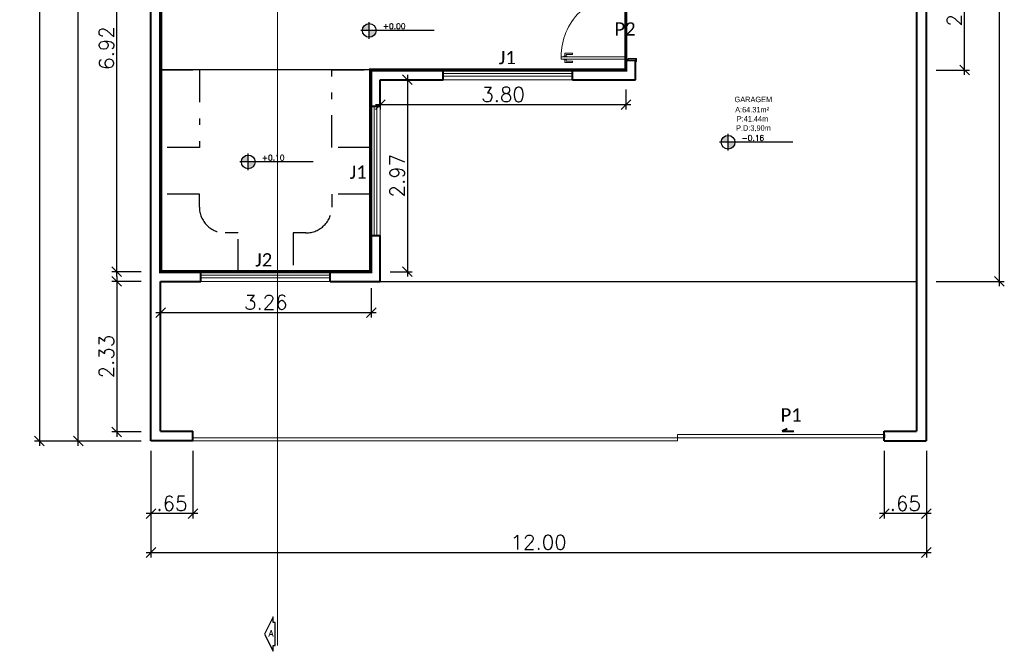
# Model space of a CAD drawing. Header units: millimetres. Extents: x 26 to 1362, y 24 to 358.
# Tile 62 of 256: x 542 to 557, y 131 to 141. Entities that reach past the tile are written whole.
import ezdxf
from ezdxf.lldxf.tags import DXFTag

# ---------------------------------------------------------------- set-up
doc = ezdxf.new("R2010")
doc.units = ezdxf.units.MM
for name, pattern in [('ACAD_ISO10W100', [18, 12, -3, 0, -3]), ('CONTINU', [0]), ('DIVIDE', [1.25, 0.5, -0.25, 0, -0.25, 0, -0.25])]:
    doc.linetypes.add(name, pattern=pattern)
for name, color, linetype in [('ARQ-DETALHAMENTO', 7, 'ACAD_ISO10W100'), ('ARQ-LINHACORTE', 3, 'DIVIDE'), ('ARQ-PISO', 8, 'Continuous'), ('PDF4_Text', 7, 'Continuous')]:
    doc.layers.add(name, color=color, linetype=linetype)
for name, color, linetype, lineweight in [('MB_ALVENARIA', 7, 'Continuous', 40), ('MB_COTA', 7, 'Continuous', 13), ('MB_ESQUADRIA', 7, 'Continuous', 5), ('MB_TEXTO_0', 7, 'Continuous', 13), ('TEXTO', 7, 'Continuous', 20)]:
    doc.layers.add(name, color=color, linetype=linetype, lineweight=lineweight)
doc.styles.add('AVANT', font='txt')
doc.styles.add('PDF Calibri', font='calibri.ttf')
doc.styles.add('ROMANS', font='romans.shx')
tags = doc.linetypes.add('DASHDOT', pattern=[1, 0.5, -0.25, 0, -0.25]).pattern_tags.tags
tags[10:11] = [DXFTag(74, 4), DXFTag(75, 0), DXFTag(340, '0'), DXFTag(46, 1.0), DXFTag(50, 0.0), DXFTag(44, 0.0), DXFTag(45, 0.0)]
tags[8:9] = [DXFTag(74, 4), DXFTag(75, 0), DXFTag(340, '0'), DXFTag(46, 1.0), DXFTag(50, 0.0), DXFTag(44, 0.0), DXFTag(45, 0.0)]
tags[6:7] = [DXFTag(74, 4), DXFTag(75, 0), DXFTag(340, '0'), DXFTag(46, 1.0), DXFTag(50, 0.0), DXFTag(44, 0.0), DXFTag(45, 0.0)]
tags[4:5] = [DXFTag(74, 4), DXFTag(75, 0), DXFTag(340, '0'), DXFTag(46, 1.0), DXFTag(50, 0.0), DXFTag(44, 0.0), DXFTag(45, 0.0)]
doc.dimstyles.new('LOHAINA 1-150', dxfattribs={"dimscale": 1.5, "dimtxt": 0.15, "dimasz": 0.1, "dimexe": 0.05, "dimexo": 0.1, "dimgap": 0.03, "dimtad": 1, "dimzin": 5, "dimdsep": 46, "dimtxsty": 'ROMANS', "dimblk": 'OBLIQUE', "dimcen": 0, "dimdle": 0.05, "dimclrd": 256, "dimclre": 256, "dimadec": 0, "dimazin": 0, "dimtfac": 1, "dimtofl": 0, "dimtmove": 2, "dimatfit": 3, "dimfxl": 0.04, "dimtolj": 1, "dimtzin": 1, "dimarcsym": 0})

# ---------------------------------------------------------------- blocks, each defined once
blk = doc.blocks.new('_Oblique')
at = {"color": 0, "linetype": 'ByBlock', "lineweight": -2}
blk.add_line((-0.5, -0.5), (0.5, 0.5), dxfattribs=at)
blk = doc.blocks.new('*D133')
at = {"layer": 'DEFPOINTS', "color": 0, "transparency": 16777216}
for p in [(542.852, 162.391), (543.976, 162.391), (543.976, 134.481)]:
    blk.add_point(p, dxfattribs=at)
at = {"layer": 'MB_COTA', "lineweight": -2, "transparency": 16777216}
for p, q in [((542.852, 134.406), (542.852, 162.466)), ((543.826, 162.391), (542.777, 162.391)), ((543.826, 134.481), (542.777, 134.481))]:
    blk.add_line(p, q, dxfattribs=at)
at = {"layer": 'MB_COTA', "lineweight": -2, "transparency": 16777216, "xscale": 0.15, "yscale": 0.15, "zscale": 0.15}
for p, rotation in [((542.852, 162.391), 90), ((542.852, 134.481), 270)]:
    blk.add_blockref('_Oblique', p, dxfattribs=dict(at, rotation=rotation))
at = {"layer": 'MB_COTA', "color": 0, "transparency": 16777216, "insert": (542.695, 148.436), "char_height": 0.225, "attachment_point": 5, "rotation": 90, "style": 'ROMANS'}
blk.add_mtext('\\A1;27.91', dxfattribs=at)
blk = doc.blocks.new('*D134')
at = {"layer": 'DEFPOINTS', "color": 0, "transparency": 16777216}
for p in [(543.976, 136.951), (543.446, 134.622), (543.976, 134.622)]:
    blk.add_point(p, dxfattribs=at)
at = {"layer": 'MB_COTA', "lineweight": -2, "transparency": 16777216}
for p, q in [((543.446, 137.026), (543.446, 134.547)), ((543.826, 136.951), (543.371, 136.951)), ((543.826, 134.622), (543.371, 134.622))]:
    blk.add_line(p, q, dxfattribs=at)
at = {"layer": 'MB_COTA', "lineweight": -2, "transparency": 16777216, "xscale": 0.15, "yscale": 0.15, "zscale": 0.15}
for p, rotation in [((543.446, 136.951), 90), ((543.446, 134.622), 270)]:
    blk.add_blockref('_Oblique', p, dxfattribs=dict(at, rotation=rotation))
at = {"layer": 'MB_COTA', "color": 0, "transparency": 16777216, "insert": (543.289, 135.787), "char_height": 0.225, "attachment_point": 5, "rotation": 90, "style": 'ROMANS'}
blk.add_mtext('\\A1;2.33', dxfattribs=at)
blk = doc.blocks.new('*D135')
at = {"layer": 'DEFPOINTS', "color": 0, "transparency": 16777216}
for p in [(543.446, 144.021), (543.976, 144.021), (543.976, 137.101)]:
    blk.add_point(p, dxfattribs=at)
at = {"layer": 'MB_COTA', "lineweight": -2, "transparency": 16777216}
for p, q in [((543.826, 144.021), (543.371, 144.021)), ((543.446, 137.026), (543.446, 144.096)), ((543.826, 137.101), (543.371, 137.101))]:
    blk.add_line(p, q, dxfattribs=at)
at = {"layer": 'MB_COTA', "lineweight": -2, "transparency": 16777216, "xscale": 0.15, "yscale": 0.15, "zscale": 0.15}
for p, rotation in [((543.446, 144.021), 90), ((543.446, 137.101), 270)]:
    blk.add_blockref('_Oblique', p, dxfattribs=dict(at, rotation=rotation))
at = {"layer": 'MB_COTA', "color": 0, "transparency": 16777216, "insert": (543.289, 140.561), "char_height": 0.225, "attachment_point": 5, "rotation": 90, "style": 'ROMANS'}
blk.add_mtext('\\A1;6.92', dxfattribs=at)
blk = doc.blocks.new('*D136')
at = {"layer": 'DEFPOINTS', "color": 0, "transparency": 16777216}
for p in [(543.976, 179.401), (542.25, 134.481), (543.976, 134.481)]:
    blk.add_point(p, dxfattribs=at)
at = {"layer": 'MB_COTA', "lineweight": -2, "transparency": 16777216}
for p, q in [((543.826, 179.401), (542.175, 179.401)), ((542.25, 179.476), (542.25, 134.406)), ((543.826, 134.481), (542.175, 134.481))]:
    blk.add_line(p, q, dxfattribs=at)
at = {"layer": 'MB_COTA', "lineweight": -2, "transparency": 16777216, "xscale": 0.15, "yscale": 0.15, "zscale": 0.15}
for p, rotation in [((542.25, 179.401), 90), ((542.25, 134.481), 270)]:
    blk.add_blockref('_Oblique', p, dxfattribs=dict(at, rotation=rotation))
at = {"layer": 'MB_COTA', "color": 0, "transparency": 16777216, "insert": (542.093, 156.941), "char_height": 0.225, "attachment_point": 5, "rotation": 90, "style": 'ROMANS'}
blk.add_mtext('\\A1;44.92', dxfattribs=at)
blk = doc.blocks.new('*D158')
at = {"layer": 'DEFPOINTS', "color": 0, "transparency": 16777216}
for p in [(555.976, 158.841), (557.108, 158.841), (555.976, 136.951)]:
    blk.add_point(p, dxfattribs=at)
at = {"layer": 'MB_COTA', "lineweight": -2, "transparency": 16777216}
for p, q in [((556.126, 158.841), (557.183, 158.841)), ((557.108, 136.876), (557.108, 158.916)), ((556.126, 136.951), (557.183, 136.951))]:
    blk.add_line(p, q, dxfattribs=at)
at = {"layer": 'MB_COTA', "lineweight": -2, "transparency": 16777216, "xscale": 0.15, "yscale": 0.15, "zscale": 0.15}
for p, rotation in [((557.108, 158.841), 90), ((557.108, 136.951), 270)]:
    blk.add_blockref('_Oblique', p, dxfattribs=dict(at, rotation=rotation))
at = {"layer": 'MB_COTA', "color": 0, "transparency": 16777216, "insert": (556.95, 147.896), "char_height": 0.225, "attachment_point": 5, "rotation": 90, "style": 'ROMANS'}
blk.add_mtext('\\A1;21.89', dxfattribs=at)
blk = doc.blocks.new('*D128')
at = {"layer": 'DEFPOINTS', "color": 0, "transparency": 16777216}
for p in [(543.976, 134.481), (544.626, 134.481), (543.976, 133.358)]:
    blk.add_point(p, dxfattribs=at)
at = {"layer": 'MB_COTA', "lineweight": -2, "transparency": 16777216}
for p, q in [((543.976, 134.331), (543.976, 133.283)), ((544.626, 134.331), (544.626, 133.283)), ((544.701, 133.358), (543.901, 133.358))]:
    blk.add_line(p, q, dxfattribs=at)
at = {"layer": 'MB_COTA', "lineweight": -2, "transparency": 16777216, "xscale": 0.15, "yscale": 0.15, "zscale": 0.15, "rotation": 180}
blk.add_blockref('_Oblique', (543.976, 133.358), dxfattribs=at)
at = {"layer": 'MB_COTA', "lineweight": -2, "transparency": 16777216, "xscale": 0.15, "yscale": 0.15, "zscale": 0.15}
blk.add_blockref('_Oblique', (544.626, 133.358), dxfattribs=at)
at = {"layer": 'MB_COTA', "color": 0, "transparency": 16777216, "insert": (544.301, 133.515), "char_height": 0.225, "attachment_point": 5, "style": 'ROMANS'}
blk.add_mtext('\\A1;.65', dxfattribs=at)
blk = doc.blocks.new('*D129')
at = {"layer": 'DEFPOINTS', "color": 0, "transparency": 16777216}
for p in [(544.126, 136.998), (547.385, 136.998), (547.385, 136.469)]:
    blk.add_point(p, dxfattribs=at)
at = {"layer": 'MB_COTA', "lineweight": -2, "transparency": 16777216}
for p, q in [((544.126, 136.848), (544.126, 136.394)), ((547.385, 136.848), (547.385, 136.394)), ((544.051, 136.469), (547.46, 136.469))]:
    blk.add_line(p, q, dxfattribs=at)
at = {"layer": 'MB_COTA', "lineweight": -2, "transparency": 16777216, "xscale": 0.15, "yscale": 0.15, "zscale": 0.15, "rotation": 180}
blk.add_blockref('_Oblique', (544.126, 136.469), dxfattribs=at)
at = {"layer": 'MB_COTA', "lineweight": -2, "transparency": 16777216, "xscale": 0.15, "yscale": 0.15, "zscale": 0.15}
blk.add_blockref('_Oblique', (547.385, 136.469), dxfattribs=at)
at = {"layer": 'MB_COTA', "color": 0, "transparency": 16777216, "insert": (545.755, 136.626), "char_height": 0.225, "attachment_point": 5, "style": 'ROMANS'}
blk.add_mtext('\\A1;3.26', dxfattribs=at)
blk = doc.blocks.new('*D130')
at = {"layer": 'DEFPOINTS', "color": 0, "linetype": 'CONTINU', "transparency": 16777216}
for p in [(543.976, 134.481), (555.976, 134.481), (555.976, 132.756)]:
    blk.add_point(p, dxfattribs=at)
at = {"layer": 'MB_ALVENARIA', "linetype": 'CONTINU', "lineweight": -2, "transparency": 16777216}
for p, q in [((543.976, 134.331), (543.976, 132.681)), ((555.976, 134.331), (555.976, 132.681)), ((543.901, 132.756), (556.051, 132.756))]:
    blk.add_line(p, q, dxfattribs=at)
at = {"layer": 'MB_ALVENARIA', "linetype": 'CONTINU', "lineweight": -2, "transparency": 16777216, "xscale": 0.15, "yscale": 0.15, "zscale": 0.15, "rotation": 180}
blk.add_blockref('_Oblique', (543.976, 132.756), dxfattribs=at)
at = {"layer": 'MB_ALVENARIA', "linetype": 'CONTINU', "lineweight": -2, "transparency": 16777216, "xscale": 0.15, "yscale": 0.15, "zscale": 0.15}
blk.add_blockref('_Oblique', (555.976, 132.756), dxfattribs=at)
at = {"layer": 'MB_ALVENARIA', "color": 0, "linetype": 'CONTINU', "transparency": 16777216, "insert": (549.976, 132.914), "char_height": 0.225, "attachment_point": 5, "style": 'ROMANS'}
blk.add_mtext('\\A1;12.00', dxfattribs=at)
blk = doc.blocks.new('*D132')
at = {"layer": 'DEFPOINTS', "color": 0, "transparency": 16777216}
for p in [(555.976, 142.241), (556.568, 142.241), (555.976, 140.221)]:
    blk.add_point(p, dxfattribs=at)
at = {"layer": 'MB_COTA', "lineweight": -2, "transparency": 16777216}
for p, q in [((556.126, 142.241), (556.643, 142.241)), ((556.568, 140.146), (556.568, 142.316)), ((556.126, 140.221), (556.643, 140.221))]:
    blk.add_line(p, q, dxfattribs=at)
at = {"layer": 'MB_COTA', "lineweight": -2, "transparency": 16777216, "xscale": 0.15, "yscale": 0.15, "zscale": 0.15}
for p, rotation in [((556.568, 142.241), 90), ((556.568, 140.221), 270)]:
    blk.add_blockref('_Oblique', p, dxfattribs=dict(at, rotation=rotation))
at = {"layer": 'MB_COTA', "color": 0, "transparency": 16777216, "insert": (556.41, 141.231), "char_height": 0.225, "attachment_point": 5, "rotation": 90, "style": 'ROMANS'}
blk.add_mtext('\\A1;2.02', dxfattribs=at)
blk = doc.blocks.new('*D162')
at = {"layer": 'DEFPOINTS', "color": 0, "transparency": 16777216}
for p in [(555.326, 134.481), (555.976, 134.481), (555.326, 133.358)]:
    blk.add_point(p, dxfattribs=at)
at = {"layer": 'MB_ALVENARIA', "lineweight": -2, "transparency": 16777216}
for p, q in [((555.326, 134.331), (555.326, 133.283)), ((555.976, 134.331), (555.976, 133.283)), ((556.051, 133.358), (555.251, 133.358))]:
    blk.add_line(p, q, dxfattribs=at)
at = {"layer": 'MB_ALVENARIA', "lineweight": -2, "transparency": 16777216, "xscale": 0.15, "yscale": 0.15, "zscale": 0.15, "rotation": 180}
blk.add_blockref('_Oblique', (555.326, 133.358), dxfattribs=at)
at = {"layer": 'MB_ALVENARIA', "lineweight": -2, "transparency": 16777216, "xscale": 0.15, "yscale": 0.15, "zscale": 0.15}
blk.add_blockref('_Oblique', (555.976, 133.358), dxfattribs=at)
at = {"layer": 'MB_ALVENARIA', "color": 0, "transparency": 16777216, "insert": (555.651, 133.515), "char_height": 0.225, "attachment_point": 5, "style": 'ROMANS'}
blk.add_mtext('\\A1;.65', dxfattribs=at)
blk = doc.blocks.new('*D163')
at = {"layer": 'DEFPOINTS', "color": 0, "transparency": 16777216}
for p in [(547.526, 140.071), (551.326, 140.071), (551.326, 139.686)]:
    blk.add_point(p, dxfattribs=at)
at = {"layer": 'MB_ALVENARIA', "lineweight": -2, "transparency": 16777216}
for p, q in [((547.526, 139.921), (547.526, 139.611)), ((551.326, 139.921), (551.326, 139.611)), ((547.451, 139.686), (551.401, 139.686))]:
    blk.add_line(p, q, dxfattribs=at)
at = {"layer": 'MB_ALVENARIA', "lineweight": -2, "transparency": 16777216, "xscale": 0.15, "yscale": 0.15, "zscale": 0.15, "rotation": 180}
blk.add_blockref('_Oblique', (547.526, 139.686), dxfattribs=at)
at = {"layer": 'MB_ALVENARIA', "lineweight": -2, "transparency": 16777216, "xscale": 0.15, "yscale": 0.15, "zscale": 0.15}
blk.add_blockref('_Oblique', (551.326, 139.686), dxfattribs=at)
at = {"layer": 'MB_ALVENARIA', "color": 0, "transparency": 16777216, "insert": (549.426, 139.843), "char_height": 0.225, "attachment_point": 5, "style": 'ROMANS'}
blk.add_mtext('\\A1;3.80', dxfattribs=at)
blk = doc.blocks.new('*D226')
at = {"layer": 'DEFPOINTS', "color": 0, "transparency": 16777216}
for p in [(547.526, 140.071), (547.526, 137.101), (547.946, 137.101)]:
    blk.add_point(p, dxfattribs=at)
at = {"layer": 'MB_ALVENARIA', "lineweight": -2, "transparency": 16777216}
for p, q in [((547.676, 140.071), (548.021, 140.071)), ((547.946, 140.146), (547.946, 137.026)), ((547.676, 137.101), (548.021, 137.101))]:
    blk.add_line(p, q, dxfattribs=at)
at = {"layer": 'MB_ALVENARIA', "lineweight": -2, "transparency": 16777216, "xscale": 0.15, "yscale": 0.15, "zscale": 0.15}
for p, rotation in [((547.946, 140.071), 90), ((547.946, 137.101), 270)]:
    blk.add_blockref('_Oblique', p, dxfattribs=dict(at, rotation=rotation))
at = {"layer": 'MB_ALVENARIA', "color": 0, "transparency": 16777216, "insert": (547.788, 138.586), "char_height": 0.225, "attachment_point": 5, "rotation": 90, "style": 'ROMANS'}
blk.add_mtext('\\A1;2.97', dxfattribs=at)

msp = doc.modelspace()

# ---------------------------------------------------------------- hatches: boundary and pattern name
at = {"transparency": 33554687}
h = msp.add_hatch(color=9, dxfattribs=at)
h.paths.add_polyline_path([(547.3554, 140.8344), (547.3554, 140.7281, 0.4142136), (547.4617, 140.8344)])
h.paths.add_polyline_path([(547.3554, 140.8344), (547.3554, 140.9407, 0.4142136), (547.2491, 140.8344)])
h = msp.add_hatch(color=9, dxfattribs=at)
h.paths.add_polyline_path([(552.9068, 139.1043), (552.9068, 138.998, 0.4142136), (553.0131, 139.1043)])
h.paths.add_polyline_path([(552.9068, 139.1043), (552.9068, 139.2107, 0.4142136), (552.8004, 139.1043)])
h = msp.add_hatch(color=9, dxfattribs=at)
h.paths.add_polyline_path([(545.4828, 138.7994), (545.4828, 138.6931, 0.4142136), (545.5891, 138.7994)])
h.paths.add_polyline_path([(545.4828, 138.7994), (545.4828, 138.9057, 0.4142136), (545.3765, 138.7994)])

# ---------------------------------------------------------------- linework, layer by layer
for p, q in [((547.3554, 140.7048), (547.3554, 140.964)), ((548.3601, 140.8344), (547.2259, 140.8344)), ((552.9068, 138.9748), (552.9068, 139.2339)), ((553.9114, 139.1043), (552.7772, 139.1043)), ((545.4828, 138.6698), (545.4828, 138.929)), ((546.4875, 138.7994), (545.3532, 138.7994))]:
    msp.add_line(p, q, dxfattribs=at)
for centre in [(547.3554, 140.8344), (552.9068, 139.1043), (545.4828, 138.7994)]:
    msp.add_circle(centre, 0.1063, dxfattribs=at)
at = {"layer": 'ARQ-DETALHAMENTO'}
msp.add_lwpolyline([(545.9001, 131.3162), (545.9001, 131.6717), (545.8668, 131.6717), (545.8668, 131.7606), (545.7335, 131.494), (545.8668, 131.2273), (545.8668, 131.3162), (545.9001, 131.3162)], dxfattribs=at)
at = {"layer": 'ARQ-LINHACORTE', "color": 7, "true_color": 0xffffff}
msp.add_line((547.3756, 137.1015), (547.3756, 137.7015), dxfattribs=at)
at = {"layer": 'ARQ-LINHACORTE', "color": 30, "true_color": 0xf26722, "const_width": 0.05}
msp.add_lwpolyline([(544.1256, 137.1015), (547.3756, 137.1015), (547.3756, 140.2215), (551.3256, 140.2215), (551.3256, 148.2215), (548.6556, 148.2215), (548.6556, 146.1215), (546.8556, 146.1215), (546.8556, 144.0215), (544.1256, 144.0215), (544.1256, 137.1015)], dxfattribs=at)
at = {"layer": 'ARQ-LINHACORTE', "color": 3}
for points in [[(544.7256, 139.0215), (544.1256, 139.0215), (544.1256, 140.2215), (544.7256, 140.2215)], [(547.3756, 139.0215), (546.7756, 139.0215), (546.7756, 140.2215), (547.3756, 140.2215)]]:
    msp.add_lwpolyline(points, close=True, dxfattribs=at)
for points in [[(544.1256, 137.7015), (544.1256, 137.1015), (545.3256, 137.1015), (545.3256, 137.7015), (545.1256, 137.7015, -0.4142136), (544.7256, 138.1015), (544.7256, 138.3015), (544.1256, 138.3015), (544.1256, 137.1015), (544.7256, 137.1015)], [(546.7756, 137.1015), (547.3756, 137.1015), (547.3756, 138.3015), (546.7756, 138.3015), (546.7756, 138.1015, -0.4142136), (546.3756, 137.7015), (546.1756, 137.7015), (546.1756, 137.1015), (547.3756, 137.1015), (547.3756, 137.7015)]]:
    msp.add_lwpolyline(points, format="xyb", dxfattribs=at)
at = {"layer": 'ARQ-PISO'}
for points in [[(547.3756, 140.2215), (544.1256, 140.2215)], [(547.5256, 136.9515), (555.8256, 136.9515)]]:
    msp.add_lwpolyline(points, dxfattribs=at)
at = {"layer": 'MB_ALVENARIA'}
for p, q in [((543.9756, 134.4815), (543.9756, 179.4015)), ((555.8256, 158.8415), (555.8256, 134.6315)), ((544.1256, 137.1015), (544.1256, 144.0215)), ((551.3256, 140.2215), (551.3256, 140.3715)), ((551.4756, 140.0715), (551.4756, 140.3715)), ((547.3756, 139.6615), (547.3756, 140.2215)), ((547.3756, 140.2215), (548.5006, 140.2215)), ((550.5006, 140.2215), (551.3256, 140.2215)), ((547.5256, 139.6615), (547.5256, 140.0715)), ((547.5256, 140.0715), (548.5006, 140.0715)), ((550.5006, 140.0715), (551.4756, 140.0715)), ((547.3756, 137.1015), (547.3756, 137.6615)), ((547.5256, 136.9515), (547.5256, 137.6615)), ((544.1256, 137.1015), (544.7506, 137.1015)), ((546.7506, 137.1015), (547.3756, 137.1015)), ((544.1256, 134.6315), (544.1256, 136.9515)), ((544.1256, 136.9515), (544.7506, 136.9515)), ((546.7506, 136.9515), (547.5256, 136.9515)), ((544.1256, 134.6315), (544.6256, 134.6315)), ((544.6256, 134.4815), (544.6256, 134.6315)), ((553.821, 134.6687), (553.7461, 134.6332)), ((553.7461, 134.6332), (553.9265, 134.6332)), ((555.3256, 134.6315), (555.8256, 134.6315)), ((555.3256, 134.4815), (555.3256, 134.6315)), ((555.3256, 134.5815), (555.3256, 134.5315)), ((544.6256, 134.4815), (543.9756, 134.4815)), ((555.3256, 134.4815), (555.9756, 134.4815))]:
    msp.add_line(p, q, dxfattribs=at)
at = {"layer": 'MB_ALVENARIA', "linetype": 'CONTINU'}
msp.add_line((555.9756, 158.8415), (555.9756, 134.4815), dxfattribs=at)
at = {"layer": 'MB_ALVENARIA'}
for points in [[(551.3256, 140.2215), (551.3256, 140.3715), (551.4756, 140.3715)], [(548.5006, 140.0715), (548.5006, 140.2215)], [(550.5006, 140.0715), (550.5006, 140.2215)], [(547.3756, 139.6615), (547.5256, 139.6615)], [(547.3756, 137.6615), (547.5256, 137.6615)], [(544.7506, 136.9515), (544.7506, 137.1015)], [(546.7506, 136.9515), (546.7506, 137.1015)]]:
    msp.add_lwpolyline(points, dxfattribs=at)
at = {"layer": 'MB_ESQUADRIA'}
for p, q in [((550.3685, 140.4269), (550.3686, 140.4333)), ((550.3685, 140.3919), (550.3685, 140.3856)), ((550.3685, 140.3856), (550.4112, 140.3856)), ((550.3686, 140.4333), (550.4112, 140.4333)), ((550.3811, 140.4333), (550.3811, 140.4719)), ((550.3811, 140.3856), (550.3811, 140.3469)), ((550.3911, 140.4819), (550.4981, 140.4819)), ((550.4011, 140.4569), (550.4011, 140.4333)), ((550.4011, 140.3619), (550.4011, 140.3856)), ((550.4981, 140.4619), (550.4061, 140.4619)), ((550.4981, 140.3569), (550.4061, 140.3569)), ((550.4112, 140.4333), (550.4112, 140.4269)), ((550.4112, 140.3856), (550.4112, 140.3919)), ((550.4981, 140.4819), (550.4981, 140.4619)), ((550.4981, 140.3369), (550.4981, 140.3569)), ((551.3256, 140.3916), (551.3256, 140.3665)), ((551.3256, 140.3916), (551.3256, 140.3665)), ((551.3606, 140.3915), (551.3256, 140.3915)), ((551.3606, 140.3915), (551.3256, 140.3915)), ((551.3606, 140.4015), (551.4756, 140.4015)), ((551.3606, 140.3915), (551.3606, 140.4015)), ((551.3606, 140.4015), (551.4756, 140.4015)), ((551.3606, 140.3915), (551.3606, 140.4015)), ((551.4756, 140.4015), (551.4756, 140.3665)), ((551.4756, 140.4015), (551.4756, 140.3665)), ((550.3911, 140.3369), (550.4981, 140.3369)), ((552.1256, 134.4815), (552.1256, 134.5815)), ((552.1256, 134.5815), (555.3256, 134.5815)), ((544.6256, 134.5315), (555.3256, 134.5315)), ((544.6256, 134.4815), (552.1256, 134.4815))]:
    msp.add_line(p, q, dxfattribs=at)
msp.add_lwpolyline([(551.3256, 140.4266), (550.3256, 140.4266), (550.3256, 140.3916), (551.3256, 140.3916)], close=True, dxfattribs=at)
for points in [[(551.3256, 140.3665), (551.3256, 140.3416), (551.3106, 140.3416), (551.3106, 140.3916), (551.3256, 140.3916), (551.3256, 140.3915)], [(551.3256, 140.3665), (551.3256, 140.3416), (551.3106, 140.3416), (551.3106, 140.3916), (551.3256, 140.3916), (551.3256, 140.3915)], [(551.4756, 140.4015), (551.4906, 140.4015), (551.4906, 140.3515), (551.4756, 140.3515), (551.4756, 140.3665)], [(551.4756, 140.4015), (551.4906, 140.4015), (551.4906, 140.3515), (551.4756, 140.3515), (551.4756, 140.3665)], [(550.5006, 140.2215), (548.5006, 140.2215)], [(548.5006, 140.1665), (550.5006, 140.1665)], [(548.5006, 140.1265), (550.5006, 140.1265)], [(548.5006, 140.0715), (550.5006, 140.0715)], [(547.3756, 137.6615), (547.3756, 139.6615)], [(547.4306, 137.6615), (547.4306, 139.6615)], [(547.4706, 137.6615), (547.4706, 139.6615)], [(547.5256, 139.6615), (547.5256, 137.6615)], [(544.7506, 137.1015), (546.7506, 137.1015)], [(544.7506, 137.0465), (546.7506, 137.0465)], [(544.7506, 137.0065), (546.7506, 137.0065)], [(544.7506, 136.9515), (546.7506, 136.9515)]]:
    msp.add_lwpolyline(points, dxfattribs=at)
for centre, radius, start, end in [((551.2826, 140.4349), 0.957, 88.32181, 180.50129), ((550.3911, 140.4719), 0.01, 89.97107, 179.97107), ((550.3911, 140.3469), 0.01, 179.97107, 269.97107), ((550.4061, 140.4569), 0.005, 89.97107, 179.97107), ((550.4061, 140.3619), 0.005, 179.97107, 269.97107)]:
    msp.add_arc(centre, radius, start, end, dxfattribs=at)
at = {"layer": 'TEXTO', "linetype": 'DASHDOT', "ltscale": 2}
msp.add_line((545.9356, 170.6615), (545.9356, 131.3162), dxfattribs=at)

# ---------------------------------------------------------------- texts
at = {"layer": 'ARQ-DETALHAMENTO', "insert": (545.8357, 131.5054), "char_height": 0.1, "attachment_point": 5, "style": 'ROMANS'}
msp.add_mtext('A', dxfattribs=at)
at = {"layer": 'MB_TEXTO_0'}
for s, style, p in [('+0.00', 'ROMANS', (547.5656, 140.8567)), ('GARAGEM', 'AVANT', (553.0082, 139.724)), ('A:64.31m²', 'AVANT', (553.0178, 139.5652)), ('P:41.44m', 'AVANT', (553.0421, 139.4235)), ('P.D:3,90m', 'AVANT', (553.032, 139.2819)), ('-0.16', 'ROMANS', (553.1169, 139.1266)), ('+0.10', 'ROMANS', (545.693, 138.8217))]:
    msp.add_text(s, height=0.085, rotation=360, dxfattribs=dict(at, style=style)).set_placement(p)
at = {"layer": 'PDF4_Text', "char_height": 0.20477, "attachment_point": 4, "style": 'PDF Calibri'}
for s, insert in [('P2', (551.15, 140.8566)), ('J1', (549.359, 140.4131)), ('J1', (547.0518, 138.64)), ('J2', (545.5904, 137.2833)), ('P1', (553.7202, 134.8851))]:
    msp.add_mtext(s, dxfattribs=dict(at, insert=insert))

# ---------------------------------------------------------------- dimensions: what is measured, and where the dimension line sits
at = {"layer": 'MB_ALVENARIA'}
for base, p1, p2, picture, middle in [((551.3256, 139.6855), (547.5256, 140.0715), (551.3256, 140.0715), '*D163', (549.4256, 139.843)), ((555.3256, 133.3579), (555.9756, 134.4815), (555.3256, 134.4815), '*D162', (555.6506, 133.5154))]:
    dim = msp.add_linear_dim(base=base, p1=p1, p2=p2, dimstyle='LOHAINA 1-150', dxfattribs=at)
    dim.commit()
    dim.dimension.update_dxf_attribs({"geometry": picture, "text_midpoint": middle})
dim = msp.add_linear_dim(base=(547.9457, 137.1015), p1=(547.5256, 140.0715), p2=(547.5256, 137.1015), angle=90, dimstyle='LOHAINA 1-150', dxfattribs=at)
dim.commit()
dim.dimension.update_dxf_attribs({"geometry": '*D226', "text_midpoint": (547.7882, 138.5865)})
at = {"layer": 'MB_ALVENARIA', "linetype": 'CONTINU'}
dim = msp.add_linear_dim(base=(555.9756, 132.7562), p1=(543.9756, 134.4815), p2=(555.9756, 134.4815), angle=180, dimstyle='LOHAINA 1-150', dxfattribs=at)
dim.commit()
dim.dimension.update_dxf_attribs({"geometry": '*D130', "text_midpoint": (549.9756, 132.9137)})
at = {"layer": 'MB_COTA'}
for base, p1, p2, angle, picture, middle in [((542.2504, 134.4815), (543.9756, 179.4015), (543.9756, 134.4815), 90, '*D136', (542.0929, 156.9415)), ((542.852, 162.3915), (543.9756, 134.4815), (543.9756, 162.3915), 90, '*D133', (542.6945, 148.4365)), ((557.1077, 158.8415), (555.9756, 136.9515), (555.9756, 158.8415), 90, '*D158', (556.9502, 147.8965)), ((543.4461, 144.0215), (543.9756, 137.1015), (543.9756, 144.0215), 90, '*D135', (543.2886, 140.5615)), ((556.568, 142.2415), (555.9756, 140.2215), (555.9756, 142.2415), 90, '*D132', (556.4105, 141.2315)), ((543.4461, 134.6218), (543.9756, 136.9515), (543.9756, 134.6218), 90, '*D134', (543.2886, 135.7866)), ((547.3853, 136.4686), (544.1256, 136.9981), (547.3853, 136.9981), 180, '*D129', (545.7555, 136.6261)), ((543.9756, 133.3579), (544.6256, 134.4815), (543.9756, 134.4815), 180, '*D128', (544.3006, 133.5154))]:
    dim = msp.add_linear_dim(base=base, p1=p1, p2=p2, angle=angle, dimstyle='LOHAINA 1-150', dxfattribs=at)
    dim.commit()
    dim.dimension.update_dxf_attribs({"geometry": picture, "text_midpoint": middle})

doc.saveas('drawing.dxf')
